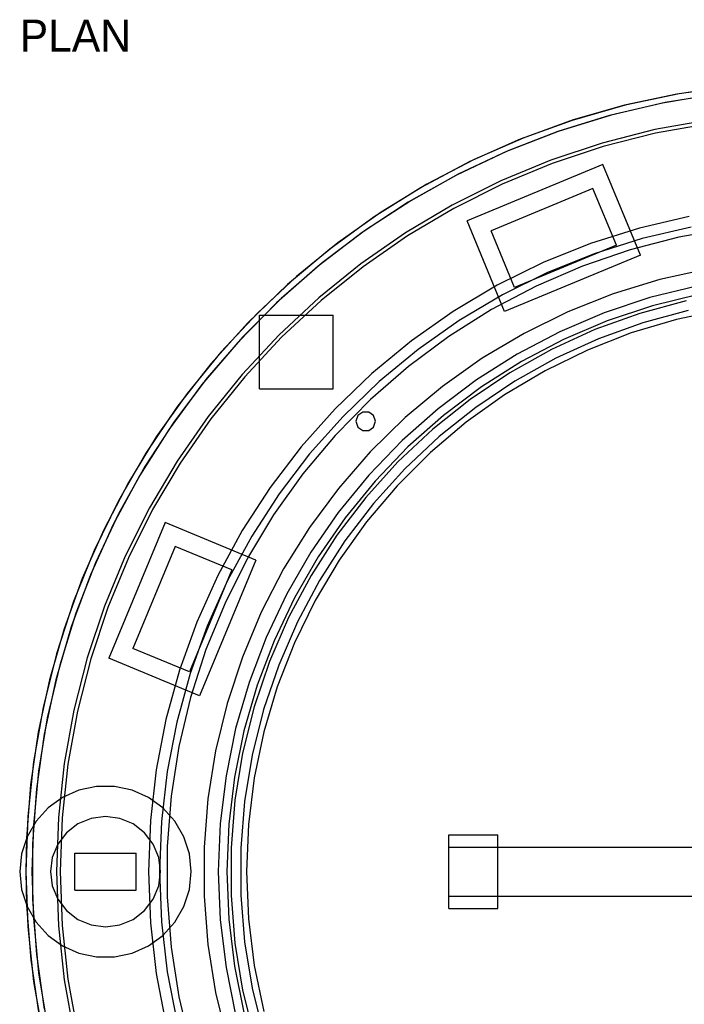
# Model space of a CAD drawing. Header units: metres. Extents: x -650 to 650, y -645 to 2110.
# Tile 2 of 4: x -650 to -108, y -108 to 696. Entities that reach past the tile are written whole.
import ezdxf

# ---------------------------------------------------------------- set-up
doc = ezdxf.new("R2010")
doc.units = ezdxf.units.M
for name, color, linetype in [('HIDDEN', 8, 'Continuous'), ('TEXT', 3, 'Continuous'), ('VISIBLE', 7, 'Continuous')]:
    doc.layers.add(name, color=color, linetype=linetype)

msp = doc.modelspace()

# ---------------------------------------------------------------- linework, layer by layer
at = {"layer": 'HIDDEN'}
for points in [[(-67.42, 641.47), (-112, 635.2), (-156.04, 625.84), (-199.32, 613.43), (-241.62, 598.03), (-282.75, 579.72), (-322.5, 558.59), (-360.68, 534.73), (-397.1, 508.27), (-431.59, 479.33), (-463.97, 448.05), (-494.1, 414.6), (-521.82, 379.12), (-546.99, 341.8), (-569.5, 302.81), (-589.24, 262.35), (-606.1, 220.6), (-620.01, 177.79), (-630.91, 134.1), (-638.72, 89.77), (-643.43, 44.99), (-645, 0), (-643.43, -44.99), (-638.72, -89.77), (-630.91, -134.1)], [(-67.42, 641.47), (-112, 635.2), (-156.04, 625.84), (-199.32, 613.43), (-241.62, 598.03), (-282.75, 579.72), (-322.5, 558.59), (-360.68, 534.73), (-397.1, 508.27), (-431.59, 479.33), (-463.97, 448.05), (-494.1, 414.6), (-521.82, 379.12), (-546.99, 341.8), (-569.5, 302.81), (-589.24, 262.35), (-606.1, 220.6), (-620.01, 177.79), (-630.91, 134.1), (-638.72, 89.77), (-643.43, 44.99), (-645, 0), (-643.43, -44.99), (-638.72, -89.77), (-630.91, -134.1)], [(-67.42, 641.47), (-112, 635.2), (-156.04, 625.84), (-199.32, 613.43), (-241.62, 598.03), (-282.75, 579.72), (-322.5, 558.59), (-360.68, 534.73), (-397.1, 508.27), (-431.59, 479.33), (-463.97, 448.05), (-494.1, 414.6), (-521.82, 379.12), (-546.99, 341.8), (-569.5, 302.81), (-589.24, 262.35), (-606.1, 220.6), (-620.01, 177.79), (-630.91, 134.1), (-638.72, 89.77), (-643.43, 44.99), (-645, 0), (-643.43, -44.99), (-638.72, -89.77), (-630.91, -134.1)], [(-78.87, 635.12), (-123.47, 627.98), (-167.46, 617.7), (-210.62, 604.35), (-252.72, 587.99), (-293.57, 568.7), (-332.95, 546.57), (-370.68, 521.73), (-406.56, 494.28), (-440.41, 464.37), (-472.07, 432.15), (-501.38, 397.77), (-528.19, 361.41), (-552.36, 323.26), (-573.79, 283.49), (-592.36, 242.31), (-607.97, 199.92), (-620.56, 156.53), (-630.06, 112.37), (-636.41, 67.65), (-639.6, 22.59), (-639.6, -22.59), (-636.41, -67.65), (-630.06, -112.37)], [(-78.87, 635.12), (-123.47, 627.98), (-167.46, 617.7), (-210.62, 604.35), (-252.72, 587.99), (-293.57, 568.7), (-332.95, 546.57), (-370.68, 521.73), (-406.56, 494.28), (-440.41, 464.37), (-472.07, 432.15), (-501.38, 397.77), (-528.19, 361.41), (-552.36, 323.26), (-573.79, 283.49), (-592.36, 242.31), (-607.97, 199.92), (-620.56, 156.53), (-630.06, 112.37), (-636.41, 67.65), (-639.6, 22.59), (-639.6, -22.59), (-636.41, -67.65), (-630.06, -112.37)], [(-78.87, 635.12), (-123.47, 627.98), (-167.46, 617.7), (-210.62, 604.35), (-252.72, 587.99), (-293.57, 568.7), (-332.95, 546.57), (-370.68, 521.73), (-406.56, 494.28), (-440.41, 464.37), (-472.07, 432.15), (-501.38, 397.77), (-528.19, 361.41), (-552.36, 323.26), (-573.79, 283.49), (-592.36, 242.31), (-607.97, 199.92), (-620.56, 156.53), (-630.06, 112.37), (-636.41, 67.65), (-639.6, 22.59), (-639.6, -22.59), (-636.41, -67.65), (-630.06, -112.37)], [(-88.24, 613.69), (-131.79, 605.83), (-174.67, 594.89), (-216.67, 580.91), (-257.56, 563.97), (-297.13, 544.16), (-335.2, 521.58), (-371.55, 496.34), (-406.01, 468.56), (-438.41, 438.41), (-468.56, 406.01), (-496.34, 371.55), (-521.58, 335.2), (-544.16, 297.13), (-563.97, 257.56), (-580.91, 216.67), (-594.89, 174.67), (-605.83, 131.79), (-613.69, 88.24), (-618.42, 44.23), (-620, 0), (-618.42, -44.23), (-613.69, -88.24), (-605.83, -131.79)], [(-88.24, 613.69), (-131.79, 605.83), (-174.67, 594.89), (-216.67, 580.91), (-257.56, 563.97), (-297.13, 544.16), (-335.2, 521.58), (-371.55, 496.34), (-406.01, 468.56), (-438.41, 438.41), (-468.56, 406.01), (-496.34, 371.55), (-521.58, 335.2), (-544.16, 297.13), (-563.97, 257.56), (-580.91, 216.67), (-594.89, 174.67), (-605.83, 131.79), (-613.69, 88.24), (-618.42, 44.23), (-620, 0), (-618.42, -44.23), (-613.69, -88.24), (-605.83, -131.79)], [(-88.24, 613.69), (-131.79, 605.83), (-174.67, 594.89), (-216.67, 580.91), (-257.56, 563.97), (-297.13, 544.16), (-335.2, 521.58), (-371.55, 496.34), (-406.01, 468.56), (-438.41, 438.41), (-468.56, 406.01), (-496.34, 371.55), (-521.58, 335.2), (-544.16, 297.13), (-563.97, 257.56), (-580.91, 216.67), (-594.89, 174.67), (-605.83, 131.79), (-613.69, 88.24), (-618.42, 44.23), (-620, 0), (-618.42, -44.23), (-613.69, -88.24), (-605.83, -131.79)], [(-88.24, 613.69), (-131.79, 605.83), (-174.67, 594.89), (-216.67, 580.91), (-257.56, 563.97), (-297.13, 544.16), (-335.2, 521.58), (-371.55, 496.34), (-406.01, 468.56), (-438.41, 438.41), (-468.56, 406.01), (-496.34, 371.55), (-521.58, 335.2), (-544.16, 297.13), (-563.97, 257.56), (-580.91, 216.67), (-594.89, 174.67), (-605.83, 131.79), (-613.69, 88.24), (-618.42, 44.23), (-620, 0), (-618.42, -44.23), (-613.69, -88.24), (-605.83, -131.79)], [(-87.81, 610.72), (-131.15, 602.9), (-173.83, 592.01), (-215.62, 578.1), (-256.31, 561.24), (-295.7, 541.53), (-333.58, 519.05), (-369.75, 493.93), (-404.05, 466.3), (-436.28, 436.28), (-466.3, 404.05), (-493.93, 369.75), (-519.05, 333.58), (-541.53, 295.7), (-561.24, 256.31), (-578.1, 215.62), (-592.01, 173.83), (-602.9, 131.15), (-610.72, 87.81), (-615.43, 44.02), (-617, 0), (-615.43, -44.02), (-610.72, -87.81), (-602.9, -131.15)], [(-87.81, 610.72), (-131.15, 602.9), (-173.83, 592.01), (-215.62, 578.1), (-256.31, 561.24), (-295.7, 541.53), (-333.58, 519.05), (-369.75, 493.93), (-404.05, 466.3), (-436.28, 436.28), (-466.3, 404.05), (-493.93, 369.75), (-519.05, 333.58), (-541.53, 295.7), (-561.24, 256.31), (-578.1, 215.62), (-592.01, 173.83), (-602.9, 131.15), (-610.72, 87.81), (-615.43, 44.02), (-617, 0), (-615.43, -44.02), (-610.72, -87.81), (-602.9, -131.15)], [(-87.81, 610.72), (-131.15, 602.9), (-173.83, 592.01), (-215.62, 578.1), (-256.31, 561.24), (-295.7, 541.53), (-333.58, 519.05), (-369.75, 493.93), (-404.05, 466.3), (-436.28, 436.28), (-466.3, 404.05), (-493.93, 369.75), (-519.05, 333.58), (-541.53, 295.7), (-561.24, 256.31), (-578.1, 215.62), (-592.01, 173.83), (-602.9, 131.15), (-610.72, 87.81), (-615.43, 44.02), (-617, 0), (-615.43, -44.02), (-610.72, -87.81), (-602.9, -131.15)], [(-87.81, 610.72), (-131.15, 602.9), (-173.83, 592.01), (-215.62, 578.1), (-256.31, 561.24), (-295.7, 541.53), (-333.58, 519.05), (-369.75, 493.93), (-404.05, 466.3), (-436.28, 436.28), (-466.3, 404.05), (-493.93, 369.75), (-519.05, 333.58), (-541.53, 295.7), (-561.24, 256.31), (-578.1, 215.62), (-592.01, 173.83), (-602.9, 131.15), (-610.72, 87.81), (-615.43, 44.02), (-617, 0), (-615.43, -44.02), (-610.72, -87.81), (-602.9, -131.15)], [(-174.18, 577.29), (-285.04, 531.37)], [(-174.18, 577.29), (-285.04, 531.37)], [(-174.18, 577.29), (-285.04, 531.37)], [(-143.56, 503.38), (-174.18, 577.29)], [(-143.56, 503.38), (-174.18, 577.29)], [(-143.56, 503.38), (-174.18, 577.29)], [(-182.3, 557.69), (-265.44, 523.25)], [(-182.3, 557.69), (-265.44, 523.25)], [(-182.3, 557.69), (-265.44, 523.25)], [(-163.16, 511.5), (-182.3, 557.69)], [(-163.16, 511.5), (-182.3, 557.69)], [(-163.16, 511.5), (-182.3, 557.69)], [(-103.76, 535.03), (-144.41, 525.52), (-184.22, 512.92), (-222.94, 497.31), (-260.36, 478.79), (-296.24, 457.45), (-330.39, 433.43), (-362.6, 406.87), (-392.68, 377.92), (-420.46, 346.75), (-445.77, 313.55), (-468.47, 278.51), (-488.41, 241.83), (-505.49, 203.73), (-519.6, 164.44), (-530.66, 124.18), (-538.61, 83.19), (-543.4, 41.72), (-545, 0), (-543.4, -41.72), (-538.61, -83.19), (-530.66, -124.18)], [(-103.76, 535.03), (-144.41, 525.52), (-184.22, 512.92), (-222.94, 497.31), (-260.36, 478.79), (-296.24, 457.45), (-330.39, 433.43), (-362.6, 406.87), (-392.68, 377.92), (-420.46, 346.75), (-445.77, 313.55), (-468.47, 278.51), (-488.41, 241.83), (-505.49, 203.73), (-519.6, 164.44), (-530.66, 124.18), (-538.61, 83.19), (-543.4, 41.72), (-545, 0), (-543.4, -41.72), (-538.61, -83.19), (-530.66, -124.18)], [(-103.76, 535.03), (-144.41, 525.52), (-184.22, 512.92), (-222.94, 497.31), (-260.36, 478.79), (-296.24, 457.45), (-330.39, 433.43), (-362.6, 406.87), (-392.68, 377.92), (-420.46, 346.75), (-445.77, 313.55), (-468.47, 278.51), (-488.41, 241.83), (-505.49, 203.73), (-519.6, 164.44), (-530.66, 124.18), (-538.61, 83.19), (-543.4, 41.72), (-545, 0), (-543.4, -41.72), (-538.61, -83.19), (-530.66, -124.18)], [(-103.76, 535.03), (-144.41, 525.52), (-184.22, 512.92), (-222.94, 497.31), (-260.36, 478.79), (-296.24, 457.45), (-330.39, 433.43), (-362.6, 406.87), (-392.68, 377.92), (-420.46, 346.75), (-445.77, 313.55), (-468.47, 278.51), (-488.41, 241.83), (-505.49, 203.73), (-519.6, 164.44), (-530.66, 124.18), (-538.61, 83.19), (-543.4, 41.72), (-545, 0), (-543.4, -41.72), (-538.61, -83.19), (-530.66, -124.18)], [(-254.43, 457.46), (-285.04, 531.37)], [(-254.43, 457.46), (-285.04, 531.37)], [(-254.43, 457.46), (-285.04, 531.37)], [(-102.05, 526.2), (-142.03, 516.84), (-181.18, 504.45), (-219.26, 489.1), (-256.06, 470.88), (-291.35, 449.9), (-324.94, 426.28), (-356.61, 400.15), (-386.2, 371.68), (-413.52, 341.03), (-438.41, 308.37), (-460.73, 273.91), (-480.34, 237.83), (-497.14, 200.37), (-511.02, 161.72), (-521.9, 122.13), (-529.72, 81.82), (-534.43, 41.03), (-536, 0), (-534.43, -41.03), (-529.72, -81.82), (-521.9, -122.13)], [(-102.05, 526.2), (-142.03, 516.84), (-181.18, 504.45), (-219.26, 489.1), (-256.06, 470.88), (-291.35, 449.9), (-324.94, 426.28), (-356.61, 400.15), (-386.2, 371.68), (-413.52, 341.03), (-438.41, 308.37), (-460.73, 273.91), (-480.34, 237.83), (-497.14, 200.37), (-511.02, 161.72), (-521.9, 122.13), (-529.72, 81.82), (-534.43, 41.03), (-536, 0), (-534.43, -41.03), (-529.72, -81.82), (-521.9, -122.13)], [(-71.73, 525.12), (-112.2, 517.99), (-152.01, 507.73), (-190.89, 494.43), (-228.63, 478.15), (-265, 458.99), (-299.77, 437.08), (-332.74, 412.53), (-363.71, 385.51), (-392.49, 356.16), (-418.91, 324.68), (-442.81, 291.24), (-464.05, 256.05), (-482.49, 219.32), (-498.04, 181.27), (-510.59, 142.13), (-520.07, 102.14), (-526.42, 61.53), (-529.6, 20.55), (-529.6, -20.55), (-526.42, -61.53), (-520.07, -102.14), (-510.59, -142.13)], [(-71.73, 525.12), (-112.2, 517.99), (-152.01, 507.73), (-190.89, 494.43), (-228.63, 478.15), (-265, 458.99), (-299.77, 437.08), (-332.74, 412.53), (-363.71, 385.51), (-392.49, 356.16), (-418.91, 324.68), (-442.81, 291.24), (-464.05, 256.05), (-482.49, 219.32), (-498.04, 181.27), (-510.59, 142.13), (-520.07, 102.14), (-526.42, 61.53), (-529.6, 20.55), (-529.6, -20.55), (-526.42, -61.53), (-520.07, -102.14), (-510.59, -142.13)], [(-71.73, 525.12), (-112.2, 517.99), (-152.01, 507.73), (-190.89, 494.43), (-228.63, 478.15), (-265, 458.99), (-299.77, 437.08), (-332.74, 412.53), (-363.71, 385.51), (-392.49, 356.16), (-418.91, 324.68), (-442.81, 291.24), (-464.05, 256.05), (-482.49, 219.32), (-498.04, 181.27), (-510.59, 142.13), (-520.07, 102.14), (-526.42, 61.53), (-529.6, 20.55), (-529.6, -20.55), (-526.42, -61.53), (-520.07, -102.14), (-510.59, -142.13)], [(-71.73, 525.12), (-112.2, 517.99), (-152.01, 507.73), (-190.89, 494.43), (-228.63, 478.15), (-265, 458.99), (-299.77, 437.08), (-332.74, 412.53), (-363.71, 385.51), (-392.49, 356.16), (-418.91, 324.68), (-442.81, 291.24), (-464.05, 256.05), (-482.49, 219.32), (-498.04, 181.27), (-510.59, 142.13), (-520.07, 102.14), (-526.42, 61.53), (-529.6, 20.55), (-529.6, -20.55), (-526.42, -61.53), (-520.07, -102.14), (-510.59, -142.13)], [(-71.73, 525.12), (-112.2, 517.99), (-152.01, 507.73), (-190.89, 494.43), (-228.63, 478.15), (-265, 458.99), (-299.77, 437.08), (-332.74, 412.53), (-363.71, 385.51), (-392.49, 356.16), (-418.91, 324.68), (-442.81, 291.24), (-464.05, 256.05), (-482.49, 219.32), (-498.04, 181.27), (-510.59, 142.13), (-520.07, 102.14), (-526.42, 61.53), (-529.6, 20.55), (-529.6, -20.55), (-526.42, -61.53), (-520.07, -102.14), (-510.59, -142.13)], [(-71.73, 525.12), (-112.2, 517.99), (-152.01, 507.73), (-190.89, 494.43), (-228.63, 478.15), (-265, 458.99), (-299.77, 437.08), (-332.74, 412.53), (-363.71, 385.51), (-392.49, 356.16), (-418.91, 324.68), (-442.81, 291.24), (-464.05, 256.05), (-482.49, 219.32), (-498.04, 181.27), (-510.59, 142.13), (-520.07, 102.14), (-526.42, 61.53), (-529.6, 20.55), (-529.6, -20.55), (-526.42, -61.53), (-520.07, -102.14), (-510.59, -142.13)], [(-71.73, 525.12), (-112.2, 517.99), (-152.01, 507.73), (-190.89, 494.43), (-228.63, 478.15), (-265, 458.99), (-299.77, 437.08), (-332.74, 412.53), (-363.71, 385.51), (-392.49, 356.16), (-418.91, 324.68), (-442.81, 291.24), (-464.05, 256.05), (-482.49, 219.32), (-498.04, 181.27), (-510.59, 142.13), (-520.07, 102.14), (-526.42, 61.53), (-529.6, 20.55), (-529.6, -20.55), (-526.42, -61.53), (-520.07, -102.14), (-510.59, -142.13)], [(-71.73, 525.12), (-112.2, 517.99), (-152.01, 507.73), (-190.89, 494.43), (-228.63, 478.15), (-265, 458.99), (-299.77, 437.08), (-332.74, 412.53), (-363.71, 385.51), (-392.49, 356.16), (-418.91, 324.68), (-442.81, 291.24), (-464.05, 256.05), (-482.49, 219.32), (-498.04, 181.27), (-510.59, 142.13), (-520.07, 102.14), (-526.42, 61.53), (-529.6, 20.55), (-529.6, -20.55), (-526.42, -61.53), (-520.07, -102.14), (-510.59, -142.13)], [(-71.73, 525.12), (-112.2, 517.99), (-152.01, 507.73), (-190.89, 494.43), (-228.63, 478.15), (-265, 458.99), (-299.77, 437.08), (-332.74, 412.53), (-363.71, 385.51), (-392.49, 356.16), (-418.91, 324.68), (-442.81, 291.24), (-464.05, 256.05), (-482.49, 219.32), (-498.04, 181.27), (-510.59, 142.13), (-520.07, 102.14), (-526.42, 61.53), (-529.6, 20.55), (-529.6, -20.55), (-526.42, -61.53), (-520.07, -102.14), (-510.59, -142.13)], [(-71.73, 525.12), (-112.2, 517.99), (-152.01, 507.73), (-190.89, 494.43), (-228.63, 478.15), (-265, 458.99), (-299.77, 437.08), (-332.74, 412.53), (-363.71, 385.51), (-392.49, 356.16), (-418.91, 324.68), (-442.81, 291.24), (-464.05, 256.05), (-482.49, 219.32), (-498.04, 181.27), (-510.59, 142.13), (-520.07, 102.14), (-526.42, 61.53), (-529.6, 20.55), (-529.6, -20.55), (-526.42, -61.53), (-520.07, -102.14), (-510.59, -142.13)], [(-246.31, 477.05), (-265.44, 523.25)], [(-246.31, 477.05), (-265.44, 523.25)], [(-246.31, 477.05), (-265.44, 523.25)], [(-163.16, 511.5), (-246.31, 477.05)], [(-163.16, 511.5), (-246.31, 477.05)], [(-163.16, 511.5), (-246.31, 477.05)], [(-143.56, 503.38), (-254.43, 457.46)], [(-143.56, 503.38), (-254.43, 457.46)], [(-143.56, 503.38), (-254.43, 457.46)], [(-89, 492.02), (-127.81, 483.39), (-165.81, 471.71), (-202.76, 457.04), (-238.43, 439.49), (-272.6, 419.15), (-305.04, 396.17), (-335.55, 370.68), (-363.94, 342.85), (-390.03, 312.85), (-413.65, 280.88), (-434.66, 247.12), (-452.92, 211.81), (-468.32, 175.16), (-480.75, 137.39), (-490.15, 98.76), (-496.45, 59.51), (-499.6, 19.88), (-499.6, -19.88), (-496.45, -59.51), (-490.15, -98.76), (-480.75, -137.39)], [(-89, 492.02), (-127.81, 483.39), (-165.81, 471.71), (-202.76, 457.04), (-238.43, 439.49), (-272.6, 419.15), (-305.04, 396.17), (-335.55, 370.68), (-363.94, 342.85), (-390.03, 312.85), (-413.65, 280.88), (-434.66, 247.12), (-452.92, 211.81), (-468.32, 175.16), (-480.75, 137.39), (-490.15, 98.76), (-496.45, 59.51), (-499.6, 19.88), (-499.6, -19.88), (-496.45, -59.51), (-490.15, -98.76), (-480.75, -137.39)], [(-89, 492.02), (-127.81, 483.39), (-165.81, 471.71), (-202.76, 457.04), (-238.43, 439.49), (-272.6, 419.15), (-305.04, 396.17), (-335.55, 370.68), (-363.94, 342.85), (-390.03, 312.85), (-413.65, 280.88), (-434.66, 247.12), (-452.92, 211.81), (-468.32, 175.16), (-480.75, 137.39), (-490.15, 98.76), (-496.45, 59.51), (-499.6, 19.88), (-499.6, -19.88), (-496.45, -59.51), (-490.15, -98.76), (-480.75, -137.39)], [(-89, 492.02), (-127.81, 483.39), (-165.81, 471.71), (-202.76, 457.04), (-238.43, 439.49), (-272.6, 419.15), (-305.04, 396.17), (-335.55, 370.68), (-363.94, 342.85), (-390.03, 312.85), (-413.65, 280.88), (-434.66, 247.12), (-452.92, 211.81), (-468.32, 175.16), (-480.75, 137.39), (-490.15, 98.76), (-496.45, 59.51), (-499.6, 19.88), (-499.6, -19.88), (-496.45, -59.51), (-490.15, -98.76), (-480.75, -137.39)], [(-89, 492.02), (-127.81, 483.39), (-165.81, 471.71), (-202.76, 457.04), (-238.43, 439.49), (-272.6, 419.15), (-305.04, 396.17), (-335.55, 370.68), (-363.94, 342.85), (-390.03, 312.85), (-413.65, 280.88), (-434.66, 247.12), (-452.92, 211.81), (-468.32, 175.16), (-480.75, 137.39), (-490.15, 98.76), (-496.45, 59.51), (-499.6, 19.88), (-499.6, -19.88), (-496.45, -59.51), (-490.15, -98.76), (-480.75, -137.39)], [(-89, 492.02), (-127.81, 483.39), (-165.81, 471.71), (-202.76, 457.04), (-238.43, 439.49), (-272.6, 419.15), (-305.04, 396.17), (-335.55, 370.68), (-363.94, 342.85), (-390.03, 312.85), (-413.65, 280.88), (-434.66, 247.12), (-452.92, 211.81), (-468.32, 175.16), (-480.75, 137.39), (-490.15, 98.76), (-496.45, 59.51), (-499.6, 19.88), (-499.6, -19.88), (-496.45, -59.51), (-490.15, -98.76), (-480.75, -137.39)], [(-89, 492.02), (-127.81, 483.39), (-165.81, 471.71), (-202.76, 457.04), (-238.43, 439.49), (-272.6, 419.15), (-305.04, 396.17), (-335.55, 370.68), (-363.94, 342.85), (-390.03, 312.85), (-413.65, 280.88), (-434.66, 247.12), (-452.92, 211.81), (-468.32, 175.16), (-480.75, 137.39), (-490.15, 98.76), (-496.45, 59.51), (-499.6, 19.88), (-499.6, -19.88), (-496.45, -59.51), (-490.15, -98.76), (-480.75, -137.39)], [(-89, 492.02), (-127.81, 483.39), (-165.81, 471.71), (-202.76, 457.04), (-238.43, 439.49), (-272.6, 419.15), (-305.04, 396.17), (-335.55, 370.68), (-363.94, 342.85), (-390.03, 312.85), (-413.65, 280.88), (-434.66, 247.12), (-452.92, 211.81), (-468.32, 175.16), (-480.75, 137.39), (-490.15, 98.76), (-496.45, 59.51), (-499.6, 19.88), (-499.6, -19.88), (-496.45, -59.51), (-490.15, -98.76), (-480.75, -137.39)], [(-89, 492.02), (-127.81, 483.39), (-165.81, 471.71), (-202.76, 457.04), (-238.43, 439.49), (-272.6, 419.15), (-305.04, 396.17), (-335.55, 370.68), (-363.94, 342.85), (-390.03, 312.85), (-413.65, 280.88), (-434.66, 247.12), (-452.92, 211.81), (-468.32, 175.16), (-480.75, 137.39), (-490.15, 98.76), (-496.45, 59.51), (-499.6, 19.88), (-499.6, -19.88), (-496.45, -59.51), (-490.15, -98.76), (-480.75, -137.39)], [(-89, 492.02), (-127.81, 483.39), (-165.81, 471.71), (-202.76, 457.04), (-238.43, 439.49), (-272.6, 419.15), (-305.04, 396.17), (-335.55, 370.68), (-363.94, 342.85), (-390.03, 312.85), (-413.65, 280.88), (-434.66, 247.12), (-452.92, 211.81), (-468.32, 175.16), (-480.75, 137.39), (-490.15, 98.76), (-496.45, 59.51), (-499.6, 19.88), (-499.6, -19.88), (-496.45, -59.51), (-490.15, -98.76), (-480.75, -137.39)], [(-97.61, 478.14), (-135.77, 468.73), (-173.05, 456.29), (-209.2, 440.88), (-244, 422.62), (-277.22, 401.62), (-308.63, 378.01), (-338.05, 351.95), (-365.27, 323.6), (-390.13, 293.16), (-412.45, 260.82), (-432.1, 226.78), (-448.95, 191.28), (-462.89, 154.53), (-473.82, 116.79), (-481.68, 78.28), (-486.42, 39.27), (-488, 0), (-486.42, -39.27), (-481.68, -78.28), (-473.82, -116.79)], [(-97.61, 478.14), (-135.77, 468.73), (-173.05, 456.29), (-209.2, 440.88), (-244, 422.62), (-277.22, 401.62), (-308.63, 378.01), (-338.05, 351.95), (-365.27, 323.6), (-390.13, 293.16), (-412.45, 260.82), (-432.1, 226.78), (-448.95, 191.28), (-462.89, 154.53), (-473.82, 116.79), (-481.68, 78.28), (-486.42, 39.27), (-488, 0), (-486.42, -39.27), (-481.68, -78.28), (-473.82, -116.79)], [(-97.61, 478.14), (-135.77, 468.73), (-173.05, 456.29), (-209.2, 440.88), (-244, 422.62), (-277.22, 401.62), (-308.63, 378.01), (-338.05, 351.95), (-365.27, 323.6), (-390.13, 293.16), (-412.45, 260.82), (-432.1, 226.78), (-448.95, 191.28), (-462.89, 154.53), (-473.82, 116.79), (-481.68, 78.28), (-486.42, 39.27), (-488, 0), (-486.42, -39.27), (-481.68, -78.28), (-473.82, -116.79)], [(-97.61, 478.14), (-135.77, 468.73), (-173.05, 456.29), (-209.2, 440.88), (-244, 422.62), (-277.22, 401.62), (-308.63, 378.01), (-338.05, 351.95), (-365.27, 323.6), (-390.13, 293.16), (-412.45, 260.82), (-432.1, 226.78), (-448.95, 191.28), (-462.89, 154.53), (-473.82, 116.79), (-481.68, 78.28), (-486.42, 39.27), (-488, 0), (-486.42, -39.27), (-481.68, -78.28), (-473.82, -116.79)], [(-96.21, 471.28), (-133.82, 462.01), (-170.56, 449.74), (-206.2, 434.56), (-240.5, 416.56), (-273.24, 395.86), (-304.21, 372.58), (-333.2, 346.9), (-360.03, 318.96), (-384.53, 288.96), (-406.54, 257.08), (-425.9, 223.53), (-442.51, 188.54), (-456.25, 152.32), (-467.02, 115.11), (-474.77, 77.16), (-479.44, 38.7), (-481, 0), (-479.44, -38.7), (-474.77, -77.16), (-467.02, -115.11)], [(-96.21, 471.28), (-133.82, 462.01), (-170.56, 449.74), (-206.2, 434.56), (-240.5, 416.56), (-273.24, 395.86), (-304.21, 372.58), (-333.2, 346.9), (-360.03, 318.96), (-384.53, 288.96), (-406.54, 257.08), (-425.9, 223.53), (-442.51, 188.54), (-456.25, 152.32), (-467.02, 115.11), (-474.77, 77.16), (-479.44, 38.7), (-481, 0), (-479.44, -38.7), (-474.77, -77.16), (-467.02, -115.11)], [(-96.21, 471.28), (-133.82, 462.01), (-170.56, 449.74), (-206.2, 434.56), (-240.5, 416.56), (-273.24, 395.86), (-304.21, 372.58), (-333.2, 346.9), (-360.03, 318.96), (-384.53, 288.96), (-406.54, 257.08), (-425.9, 223.53), (-442.51, 188.54), (-456.25, 152.32), (-467.02, 115.11), (-474.77, 77.16), (-479.44, 38.7), (-481, 0), (-479.44, -38.7), (-474.77, -77.16), (-467.02, -115.11)], [(-96.21, 471.28), (-133.82, 462.01), (-170.56, 449.74), (-206.2, 434.56), (-240.5, 416.56), (-273.24, 395.86), (-304.21, 372.58), (-333.2, 346.9), (-360.03, 318.96), (-384.53, 288.96), (-406.54, 257.08), (-425.9, 223.53), (-442.51, 188.54), (-456.25, 152.32), (-467.02, 115.11), (-474.77, 77.16), (-479.44, 38.7), (-481, 0), (-479.44, -38.7), (-474.77, -77.16), (-467.02, -115.11)], [(-106.37, 466.02), (-144, 455.8), (-180.67, 442.54), (-216.14, 426.34), (-250.17, 407.31), (-282.54, 385.56), (-313.02, 361.25), (-341.43, 334.53), (-367.56, 305.59), (-391.24, 274.61), (-412.33, 241.81), (-430.66, 207.4), (-446.13, 171.6), (-458.64, 134.67), (-468.09, 96.84), (-474.42, 58.36), (-477.6, 19.5), (-477.6, -19.5), (-474.42, -58.36), (-468.09, -96.84), (-458.64, -134.67)], [(-106.37, 466.02), (-144, 455.8), (-180.67, 442.54), (-216.14, 426.34), (-250.17, 407.31), (-282.54, 385.56), (-313.02, 361.25), (-341.43, 334.53), (-367.56, 305.59), (-391.24, 274.61), (-412.33, 241.81), (-430.66, 207.4), (-446.13, 171.6), (-458.64, 134.67), (-468.09, 96.84), (-474.42, 58.36), (-477.6, 19.5), (-477.6, -19.5), (-474.42, -58.36), (-468.09, -96.84), (-458.64, -134.67)], [(-106.37, 466.02), (-144, 455.8), (-180.67, 442.54), (-216.14, 426.34), (-250.17, 407.31), (-282.54, 385.56), (-313.02, 361.25), (-341.43, 334.53), (-367.56, 305.59), (-391.24, 274.61), (-412.33, 241.81), (-430.66, 207.4), (-446.13, 171.6), (-458.64, 134.67), (-468.09, 96.84), (-474.42, 58.36), (-477.6, 19.5), (-477.6, -19.5), (-474.42, -58.36), (-468.09, -96.84), (-458.64, -134.67)], [(-106.37, 466.02), (-144, 455.8), (-180.67, 442.54), (-216.14, 426.34), (-250.17, 407.31), (-282.54, 385.56), (-313.02, 361.25), (-341.43, 334.53), (-367.56, 305.59), (-391.24, 274.61), (-412.33, 241.81), (-430.66, 207.4), (-446.13, 171.6), (-458.64, 134.67), (-468.09, 96.84), (-474.42, 58.36), (-477.6, 19.5), (-477.6, -19.5), (-474.42, -58.36), (-468.09, -96.84), (-458.64, -134.67)], [(-76.54, 458.66), (-114.15, 450.77), (-150.99, 439.81), (-186.79, 425.83), (-221.32, 408.96), (-254.33, 389.28), (-285.61, 366.95), (-314.94, 342.11), (-342.11, 314.94), (-366.95, 285.61), (-389.28, 254.33), (-408.96, 221.32), (-425.83, 186.79), (-439.81, 150.99), (-450.77, 114.15), (-458.66, 76.54), (-463.41, 38.4), (-465, 0), (-463.41, -38.4), (-458.66, -76.54), (-450.77, -114.15)], [(-76.54, 458.66), (-114.15, 450.77), (-150.99, 439.81), (-186.79, 425.83), (-221.32, 408.96), (-254.33, 389.28), (-285.61, 366.95), (-314.94, 342.11), (-342.11, 314.94), (-366.95, 285.61), (-389.28, 254.33), (-408.96, 221.32), (-425.83, 186.79), (-439.81, 150.99), (-450.77, 114.15), (-458.66, 76.54), (-463.41, 38.4), (-465, 0), (-463.41, -38.4), (-458.66, -76.54), (-450.77, -114.15)], [(-76.54, 458.66), (-114.15, 450.77), (-150.99, 439.81), (-186.79, 425.83), (-221.32, 408.96), (-254.33, 389.28), (-285.61, 366.95), (-314.94, 342.11), (-342.11, 314.94), (-366.95, 285.61), (-389.28, 254.33), (-408.96, 221.32), (-425.83, 186.79), (-439.81, 150.99), (-450.77, 114.15), (-458.66, 76.54), (-463.41, 38.4), (-465, 0), (-463.41, -38.4), (-458.66, -76.54), (-450.77, -114.15)], [(-104.58, 458.22), (-141.59, 448.17), (-177.64, 435.14), (-212.52, 419.21), (-245.98, 400.49), (-277.81, 379.11), (-307.78, 355.2), (-335.71, 328.93), (-361.41, 300.47), (-384.7, 270.02), (-405.42, 237.76), (-423.46, 203.93), (-438.67, 168.73), (-450.96, 132.41), (-460.25, 95.22), (-466.48, 57.38), (-469.61, 19.17), (-469.61, -19.17), (-466.48, -57.38), (-460.25, -95.22), (-450.96, -132.41)], [(-104.58, 458.22), (-141.59, 448.17), (-177.64, 435.14), (-212.52, 419.21), (-245.98, 400.49), (-277.81, 379.11), (-307.78, 355.2), (-335.71, 328.93), (-361.41, 300.47), (-384.7, 270.02), (-405.42, 237.76), (-423.46, 203.93), (-438.67, 168.73), (-450.96, 132.41), (-460.25, 95.22), (-466.48, 57.38), (-469.61, 19.17), (-469.61, -19.17), (-466.48, -57.38), (-460.25, -95.22), (-450.96, -132.41)], [(-104.58, 458.22), (-141.59, 448.17), (-177.64, 435.14), (-212.52, 419.21), (-245.98, 400.49), (-277.81, 379.11), (-307.78, 355.2), (-335.71, 328.93), (-361.41, 300.47), (-384.7, 270.02), (-405.42, 237.76), (-423.46, 203.93), (-438.67, 168.73), (-450.96, 132.41), (-460.25, 95.22), (-466.48, 57.38), (-469.61, 19.17), (-469.61, -19.17), (-466.48, -57.38), (-460.25, -95.22), (-450.96, -132.41)], [(-454.26, 394.26), (-454.26, 454.26)], [(-454.26, 394.26), (-454.26, 454.26)], [(-454.26, 454.26), (-394.26, 454.26)], [(-454.26, 454.26), (-394.26, 454.26)], [(-394.26, 394.26), (-394.26, 454.26)], [(-394.26, 394.26), (-394.26, 454.26)], [(-454.26, 394.26), (-394.26, 394.26)], [(-454.26, 394.26), (-394.26, 394.26)], [(-359.7, 367.7), (-361.22, 372.4), (-365.22, 375.3), (-370.17, 375.3), (-374.17, 372.4), (-375.7, 367.7), (-374.17, 362.99), (-370.17, 360.09), (-365.22, 360.09), (-361.22, 362.99), (-359.7, 367.7)], [(-359.7, 367.7), (-361.22, 372.4), (-365.22, 375.3), (-370.17, 375.3), (-374.17, 372.4), (-375.7, 367.7), (-374.17, 362.99), (-370.17, 360.09), (-365.22, 360.09), (-361.22, 362.99), (-359.7, 367.7)], [(-531.37, 285.04), (-577.29, 174.18)], [(-531.37, 285.04), (-577.29, 174.18)], [(-531.37, 285.04), (-577.29, 174.18)], [(-457.46, 254.43), (-531.37, 285.04)], [(-457.46, 254.43), (-531.37, 285.04)], [(-457.46, 254.43), (-531.37, 285.04)], [(-523.25, 265.44), (-557.69, 182.3)], [(-523.25, 265.44), (-557.69, 182.3)], [(-523.25, 265.44), (-557.69, 182.3)], [(-477.05, 246.31), (-523.25, 265.44)], [(-477.05, 246.31), (-523.25, 265.44)], [(-477.05, 246.31), (-523.25, 265.44)], [(-457.46, 254.43), (-503.38, 143.56)], [(-457.46, 254.43), (-503.38, 143.56)], [(-457.46, 254.43), (-503.38, 143.56)], [(-477.05, 246.31), (-511.5, 163.16)], [(-477.05, 246.31), (-511.5, 163.16)], [(-477.05, 246.31), (-511.5, 163.16)], [(-511.5, 163.16), (-557.69, 182.3)], [(-511.5, 163.16), (-557.69, 182.3)], [(-511.5, 163.16), (-557.69, 182.3)], [(-503.38, 143.56), (-577.29, 174.18)], [(-503.38, 143.56), (-577.29, 174.18)], [(-503.38, 143.56), (-577.29, 174.18)], [(-510, 0), (-511.53, 14.55), (-516.05, 28.47), (-523.37, 41.14), (-533.16, 52.02), (-545, 60.62), (-558.37, 66.57), (-572.68, 69.62), (-587.32, 69.62), (-601.63, 66.57), (-615, 60.62), (-626.84, 52.02), (-636.63, 41.14), (-643.95, 28.47), (-648.47, 14.55), (-650, 0), (-648.47, -14.55), (-643.95, -28.47), (-636.63, -41.14), (-626.84, -52.02), (-615, -60.62), (-601.63, -66.57), (-587.32, -69.62), (-572.68, -69.62), (-558.37, -66.57), (-545, -60.62), (-533.16, -52.02), (-523.37, -41.14), (-516.05, -28.47), (-511.53, -14.55), (-510, 0)], [(-535, 0), (-536.53, 11.65), (-541.03, 22.5), (-548.18, 31.82), (-557.5, 38.97), (-568.35, 43.47), (-580, 45), (-591.65, 43.47), (-602.5, 38.97), (-611.82, 31.82), (-618.97, 22.5), (-623.47, 11.65), (-625, 0), (-623.47, -11.65), (-618.97, -22.5), (-611.82, -31.82), (-602.5, -38.97), (-591.65, -43.47), (-580, -45), (-568.35, -43.47), (-557.5, -38.97), (-548.18, -31.82), (-541.03, -22.5), (-536.53, -11.65), (-535, 0)], [(-535, 0), (-536.53, 11.65), (-541.03, 22.5), (-548.18, 31.82), (-557.5, 38.97), (-568.35, 43.47), (-580, 45), (-591.65, 43.47), (-602.5, 38.97), (-611.82, 31.82), (-618.97, 22.5), (-623.47, 11.65), (-625, 0), (-623.47, -11.65), (-618.97, -22.5), (-611.82, -31.82), (-602.5, -38.97), (-591.65, -43.47), (-580, -45), (-568.35, -43.47), (-557.5, -38.97), (-548.18, -31.82), (-541.03, -22.5), (-536.53, -11.65), (-535, 0)], [(-638.88, 37.86), (-640, 0), (-638.88, -37.86)], [(-644.42, 27.39), (-645, 0), (-644.42, -27.39)], [(-300, -30), (-300, 30)], [(-300, 30), (-260, 30)], [(-260, -30), (-260, 30)], [(-300, -20), (-300, 20)], [(-300, -20), (-300, 20)], [(-300, 20), (0, 20)], [(-300, 20), (-260, 20)], [(-605, -15), (-605, 15)], [(-605, -15), (-605, 15)], [(-605, 15), (-555, 15)], [(-605, 15), (-555, 15)], [(-555, -15), (-555, 15)], [(-555, -15), (-555, 15)], [(-605, -15), (-555, -15)], [(-605, -15), (-555, -15)], [(-300, -20), (0, -20)], [(-300, -20), (-260, -20)], [(-300, -30), (-260, -30)]]:
    msp.add_lwpolyline(points, dxfattribs=at)
at = {"layer": 'VISIBLE'}
for points in [[(-27.39, 644.42), (-70.82, 641.1), (-113.92, 634.86), (-156.51, 625.72), (-198.38, 613.74), (-239.35, 598.95), (-279.22, 581.43), (-317.82, 561.26), (-354.98, 538.53), (-390.51, 513.35), (-424.26, 485.82), (-456.08, 456.08), (-485.82, 424.26), (-513.35, 390.51), (-538.53, 354.98), (-561.26, 317.82), (-581.43, 279.22), (-598.95, 239.35), (-613.74, 198.38), (-625.72, 156.51), (-634.86, 113.92), (-641.1, 70.82), (-644.42, 27.39)], [(-37.86, 638.88), (-81.92, 634.74), (-125.59, 627.56), (-168.66, 617.38), (-210.92, 604.25), (-252.17, 588.22), (-292.22, 569.39), (-330.87, 547.84), (-367.94, 523.66), (-403.25, 496.98), (-436.63, 467.92), (-467.92, 436.63), (-496.98, 403.25), (-523.66, 367.94), (-547.84, 330.87), (-569.39, 292.22), (-588.22, 252.17), (-604.25, 210.92), (-617.38, 168.66), (-627.56, 125.59), (-634.74, 81.92), (-638.88, 37.86)], [(-174.18, 577.29), (-285.04, 531.37)], [(-143.56, 503.38), (-174.18, 577.29)], [(-182.3, 557.69), (-265.44, 523.25)], [(-163.16, 511.5), (-182.3, 557.69)], [(-254.43, 457.46), (-285.04, 531.37)], [(-246.31, 477.05), (-265.44, 523.25)], [(-163.16, 511.5), (-246.31, 477.05)], [(-143.56, 503.38), (-254.43, 457.46)], [(-76.54, 458.66), (-114.15, 450.77), (-150.99, 439.81), (-186.79, 425.83), (-221.32, 408.96), (-254.33, 389.28), (-285.61, 366.95), (-314.94, 342.11), (-342.11, 314.94), (-366.95, 285.61), (-389.28, 254.33), (-408.96, 221.32), (-425.83, 186.79), (-439.81, 150.99), (-450.77, 114.15), (-458.66, 76.54), (-463.41, 38.4), (-465, 0), (-463.41, -38.4), (-458.66, -76.54), (-450.77, -114.15)], [(-104.58, 458.22), (-141.59, 448.17), (-177.64, 435.14), (-212.52, 419.21), (-245.98, 400.49), (-277.81, 379.11), (-307.78, 355.2), (-335.71, 328.93), (-361.41, 300.47), (-384.7, 270.02), (-405.42, 237.76), (-423.46, 203.93), (-438.67, 168.73), (-450.96, 132.41), (-460.25, 95.22), (-466.48, 57.38), (-469.61, 19.17), (-469.61, -19.17), (-466.48, -57.38), (-460.25, -95.22), (-450.96, -132.41)], [(-531.37, 285.04), (-577.29, 174.18)], [(-457.46, 254.43), (-531.37, 285.04)], [(-523.25, 265.44), (-557.69, 182.3)], [(-477.05, 246.31), (-523.25, 265.44)], [(-457.46, 254.43), (-503.38, 143.56)], [(-477.05, 246.31), (-511.5, 163.16)], [(-511.5, 163.16), (-557.69, 182.3)], [(-503.38, 143.56), (-577.29, 174.18)], [(-510, 0), (-511.53, 14.55), (-516.05, 28.47), (-523.37, 41.14), (-533.16, 52.02), (-545, 60.62), (-558.37, 66.57), (-572.68, 69.62), (-587.32, 69.62), (-601.63, 66.57), (-615, 60.62), (-626.84, 52.02), (-636.63, 41.14), (-643.95, 28.47), (-648.47, 14.55), (-650, 0), (-648.47, -14.55), (-643.95, -28.47), (-636.63, -41.14), (-626.84, -52.02), (-615, -60.62), (-601.63, -66.57), (-587.32, -69.62), (-572.68, -69.62), (-558.37, -66.57), (-545, -60.62), (-533.16, -52.02), (-523.37, -41.14), (-516.05, -28.47), (-511.53, -14.55), (-510, 0)], [(-300, -30), (-300, 30)], [(-300, 30), (-260, 30)], [(-260, -30), (-260, 30)], [(-260, 20), (0, 20)], [(-260, -20), (0, -20)], [(-644.42, -27.39), (-640.96, -72.06), (-634.41, -116.37)], [(-300, -30), (-260, -30)], [(-638.88, -37.86), (-634.64, -82.65), (-627.27, -127.02)]]:
    msp.add_lwpolyline(points, dxfattribs=at)

# ---------------------------------------------------------------- texts
at = {"layer": 'TEXT'}
msp.add_text('PLAN', height=26, dxfattribs=at).set_placement((-650, 669.62))

doc.saveas('drawing.dxf')
